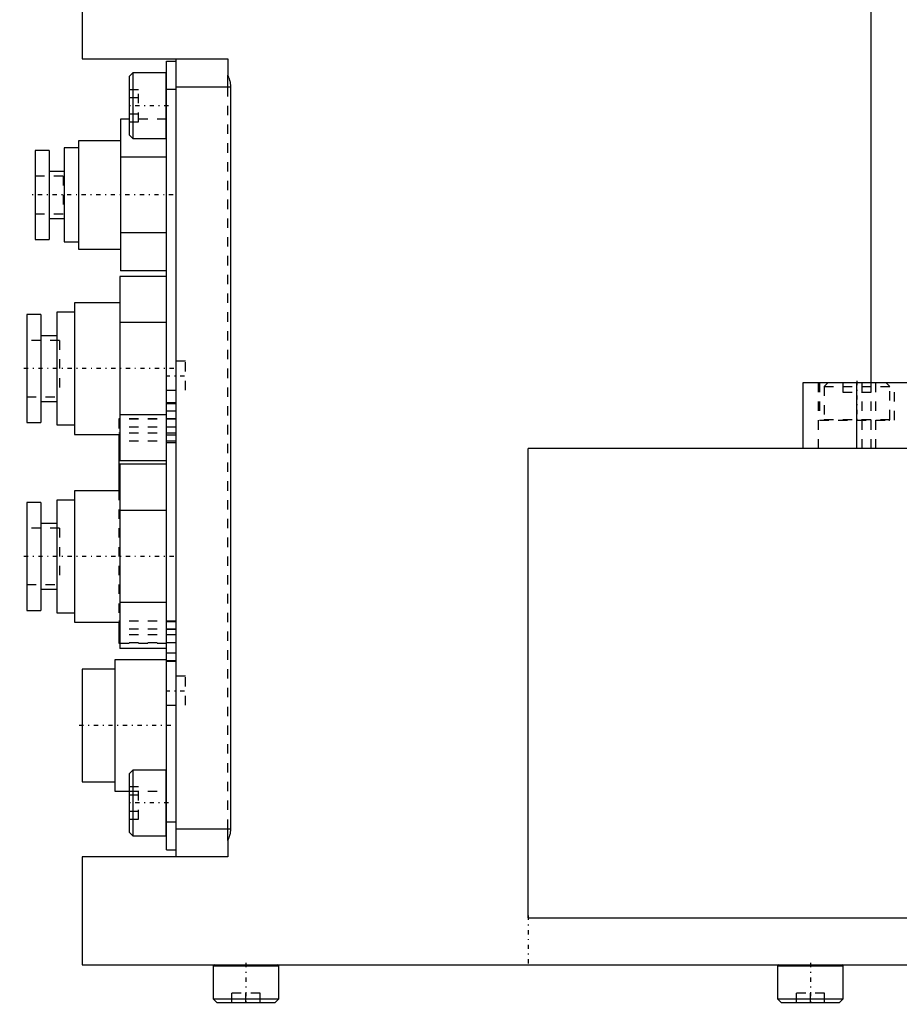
# Model space of a CAD drawing. Extents: x -147 to 398, y -517 to 214.
# Tile 2 of 6: x 121 to 215, y -401 to -296. Entities that reach past the tile are written whole.
import ezdxf

# ---------------------------------------------------------------- set-up
doc = ezdxf.new("R2010")
doc.units = 0
doc.linetypes.add('CENTER', pattern=[1.5, 0.45, -0.5, 0.05, -0.5])
doc.linetypes.add('DASHED', pattern=[2, 1, -1])
for name, color, linetype in [('AM_0', 7, 'CONTINUOUS'), ('AM_3', 7, 'DASHED'), ('AM_7', 7, 'CENTER')]:
    doc.layers.add(name, color=color, linetype=linetype)

msp = doc.modelspace()

# ---------------------------------------------------------------- linework, layer by layer
at = {"layer": 'AM_0', "color": 7, "linetype": 'CONTINUOUS'}
for p, q in [((211.5, -334.5), (211.5, -194)), ((127.5, -213), (127.5, -300)), ((127.5, -300), (143, -300)), ((136.5, -300.25), (137.5, -300.25)), ((136.5, -384.25), (136.5, -300.25)), ((137.5, -385), (137.5, -300)), ((143, -300), (143, -301.75)), ((132.9, -301.5), (132.5, -301.9)), ((132.5, -301.9), (132.5, -308.1)), ((136.4, -301.5), (132.9, -301.5)), ((132.9, -301.5), (132.9, -308.5)), ((136.4, -301.5), (136.4, -308.5)), ((137.5, -303), (143.3, -303)), ((143.3, -303), (143.3, -382)), ((136.5, -303.25), (137.5, -303.25)), ((132.5, -306.42), (131.6, -306.42)), ((131.6, -306.42), (131.6, -322.58)), ((132.5, -308.1), (132.9, -308.5)), ((131.6, -308.73), (127.1, -308.73)), ((127.1, -308.73), (127.1, -320.27)), ((132.9, -308.5), (136.4, -308.5)), ((124, -309.75), (122.5, -309.75)), ((122.5, -309.75), (122.5, -319.25)), ((124, -309.75), (124, -319.25)), ((127.1, -309.49), (125.6, -309.49)), ((125.6, -309.49), (125.6, -319.51)), ((136.5, -310.46), (131.6, -310.46)), ((125.6, -312), (124, -312)), ((124, -317), (125.6, -317)), ((136.5, -318.54), (131.6, -318.54)), ((122.5, -319.25), (124, -319.25)), ((125.6, -319.51), (127.1, -319.51)), ((127.1, -320.27), (131.6, -320.27)), ((136.5, -322.58), (131.6, -322.58)), ((136.5, -323.19), (131.5, -323.19)), ((131.5, -323.19), (131.5, -342.81)), ((131.5, -326), (126.7, -326)), ((126.7, -326), (126.7, -340)), ((126.7, -327), (124.8, -327)), ((124.8, -327), (124.8, -339)), ((123.1, -327.25), (121.6, -327.25)), ((121.6, -327.25), (121.6, -338.75)), ((123.1, -327.25), (123.1, -338.75)), ((136.5, -328.09), (131.5, -328.09)), ((124.8, -329.5), (123.1, -329.5)), ((204.25, -334.5), (204.25, -341.5)), ((397.45, -334.5), (204.25, -334.5)), ((210, -341.5), (210, -334.5)), ((123.1, -336.5), (124.8, -336.5)), ((136.5, -337.91), (131.5, -337.91)), ((121.6, -338.75), (123.1, -338.75)), ((124.8, -339), (126.7, -339)), ((126.7, -340), (131.5, -340)), ((131.4, -340), (131.4, -346)), ((330.94, -341.5), (175, -341.5)), ((175, -391.5), (175, -341.5)), ((136.5, -342.81), (131.5, -342.81)), ((136.5, -343.19), (131.5, -343.19)), ((131.5, -343.19), (131.5, -362.81)), ((131.5, -346), (126.7, -346)), ((126.7, -346), (126.7, -360)), ((126.7, -347), (124.8, -347)), ((124.8, -347), (124.8, -359)), ((123.1, -347.25), (121.6, -347.25)), ((121.6, -347.25), (121.6, -358.75)), ((123.1, -347.25), (123.1, -358.75)), ((136.5, -348.09), (131.5, -348.09)), ((124.8, -349.5), (123.1, -349.5)), ((123.1, -356.5), (124.8, -356.5)), ((136.5, -357.91), (131.5, -357.91)), ((121.6, -358.75), (123.1, -358.75)), ((124.8, -359), (126.7, -359)), ((126.7, -360), (131.5, -360)), ((131.4, -360), (131.4, -362.24)), ((131.5, -360.74), (131.4, -360.74)), ((131.4, -362.24), (131.5, -362.24)), ((136.5, -362.81), (131.5, -362.81)), ((136.5, -364), (131, -364)), ((131, -364), (131, -378)), ((131, -365), (127.5, -365)), ((127.5, -365), (127.5, -377)), ((132.9, -375.75), (132.5, -376.15)), ((132.5, -376.15), (132.5, -382.35)), ((136.4, -375.75), (132.9, -375.75)), ((132.9, -375.75), (132.9, -382.75)), ((136.4, -375.75), (136.4, -382.75)), ((127.5, -377), (131, -377)), ((131, -378), (132.5, -378)), ((136.5, -381.25), (137.5, -381.25)), ((132.5, -382.35), (132.9, -382.75)), ((132.9, -382.75), (136.4, -382.75)), ((137.5, -382), (143.3, -382)), ((143, -383.25), (143, -385)), ((136.5, -384.25), (137.5, -384.25)), ((127.5, -385), (127.5, -396.5)), ((143, -385), (127.5, -385)), ((175, -391.5), (350, -391.5)), ((127.5, -396.5), (222.5, -396.5)), ((141.45, -396.6), (141.45, -400.1)), ((141.45, -396.6), (148.45, -396.6)), ((148.45, -400.1), (148.45, -396.6)), ((201.55, -396.6), (201.55, -400.1)), ((201.55, -396.6), (208.55, -396.6)), ((208.55, -400.1), (208.55, -396.6)), ((141.45, -400.1), (141.85, -400.5)), ((141.45, -400.1), (148.45, -400.1)), ((141.85, -400.5), (148.05, -400.5)), ((148.05, -400.5), (148.45, -400.1)), ((201.55, -400.1), (201.95, -400.5)), ((201.55, -400.1), (208.55, -400.1)), ((201.95, -400.5), (208.15, -400.5)), ((208.15, -400.5), (208.55, -400.1))]:
    msp.add_line(p, q, dxfattribs=at)
for points in [[(143, -301.75, 0), (143.02, -301.78, 0), (143.05, -301.85, 0), (143.07, -301.91, 0), (143.09, -301.95, 0), (143.1, -301.98, 0), (143.13, -302.04, 0), (143.15, -302.11, 0), (143.17, -302.18, 0), (143.19, -302.25, 0), (143.21, -302.32, 0), (143.22, -302.35, 0), (143.23, -302.39, 0), (143.25, -302.46, 0), (143.26, -302.53, 0), (143.27, -302.6, 0), (143.28, -302.68, 0), (143.29, -302.75, 0), (143.29, -302.78, 0), (143.29, -302.82, 0), (143.3, -302.89, 0), (143.3, -302.96, 0), (143.3, -303, 0)], [(143.3, -382, 0), (143.3, -382.04, 0), (143.3, -382.11, 0), (143.29, -382.18, 0), (143.29, -382.22, 0), (143.29, -382.25, 0), (143.28, -382.32, 0), (143.27, -382.4, 0), (143.26, -382.47, 0), (143.25, -382.54, 0), (143.23, -382.61, 0), (143.22, -382.65, 0), (143.21, -382.68, 0), (143.19, -382.75, 0), (143.17, -382.82, 0), (143.15, -382.89, 0), (143.13, -382.96, 0), (143.1, -383.02, 0), (143.09, -383.05, 0), (143.07, -383.09, 0), (143.05, -383.15, 0), (143.02, -383.22, 0), (143, -383.25, 0)]]:
    msp.add_polyline3d(points, dxfattribs=at)
for centre, start, end in [((136.4, -301.6), 0, 90), ((136.4, -308.4), 270, 0), ((136.4, -375.85), 0, 90), ((136.4, -382.65), 270, 0), ((141.55, -396.6), 90, 180), ((148.35, -396.6), 0, 90), ((201.65, -396.6), 90, 180), ((208.45, -396.6), 0, 90)]:
    msp.add_arc(centre, 0.1, start, end, dxfattribs=at)
at = {"layer": 'AM_3', "color": 6, "linetype": 'DASHED'}
for p, q in [((143, -302.64), (143, -301.75)), ((143.02, -382), (143.02, -303)), ((132.5, -303.27), (133.5, -303.27)), ((132.9, -303.27), (132.9, -308.5)), ((133.5, -306.73), (133.5, -303.27)), ((132.5, -304.13), (133.5, -304.13)), ((132.5, -305.87), (133.5, -305.87)), ((136.5, -306.42), (132.5, -306.42)), ((132.5, -306.73), (133.5, -306.73)), ((125.5, -312.5), (122.5, -312.5)), ((125.5, -312.5), (125.5, -316.5)), ((122.5, -316.5), (125.5, -316.5)), ((125.1, -330), (121.6, -330)), ((125.1, -330), (125.1, -336)), ((138.5, -332.2), (136.5, -332.2)), ((138.5, -335.3), (138.5, -332.2)), ((205.9, -341.5), (205.9, -334.5)), ((206, -334.5), (206, -338.5)), ((206.9, -334.5), (206.5, -334.9)), ((208.5, -334.5), (208.5, -335.5)), ((210.57, -341.5), (210.57, -334.5)), ((211.5, -341.5), (211.5, -334.5)), ((212, -341.5), (212, -334.5)), ((213.5, -334.9), (213.1, -334.5)), ((214, -338.5), (214, -334.5)), ((136.5, -335.3), (138.5, -335.3)), ((206.5, -334.9), (206.5, -338.4)), ((206.5, -334.9), (213.5, -334.9)), ((208.5, -335.5), (211.5, -335.5)), ((213.5, -338.4), (213.5, -334.9)), ((121.6, -336), (125.1, -336)), ((137.5, -336.65), (136.5, -336.65)), ((136.5, -336.7), (137.5, -336.7)), ((136.5, -337.5), (137.5, -337.5)), ((137.5, -338.36), (131.4, -338.36)), ((131.4, -338.36), (131.4, -340)), ((137.5, -338.39), (131.4, -338.39)), ((206, -338.5), (214, -338.5)), ((206.5, -338.4), (213.5, -338.4)), ((137.5, -339.24), (131.4, -339.24)), ((137.5, -339.86), (131.4, -339.86)), ((137.5, -340.71), (131.4, -340.71)), ((136.5, -340.05), (137.5, -340.05)), ((136.5, -340.85), (137.5, -340.85)), ((131.4, -346), (131.4, -360)), ((125.1, -350), (121.6, -350)), ((125.1, -350), (125.1, -356)), ((121.6, -356), (125.1, -356)), ((137.5, -359.89), (131.4, -359.89)), ((137.5, -360.74), (131.5, -360.74)), ((136.5, -359.93), (137.5, -359.93)), ((137.5, -361.36), (131.4, -361.36)), ((136.5, -360.75), (137.5, -360.75)), ((137.5, -362.21), (131.4, -362.21)), ((131.5, -362.24), (137.5, -362.24)), ((136.5, -363.27), (137.5, -363.27)), ((136.5, -364.1), (137.5, -364.1)), ((136.5, -364.15), (137.5, -364.15)), ((138.5, -365.75), (136.5, -365.75)), ((138.5, -368.85), (138.5, -365.75)), ((136.5, -368.85), (138.5, -368.85)), ((132.5, -376.15), (132.5, -378)), ((132.9, -375.75), (132.9, -380.98)), ((136.4, -375.75), (136.4, -378)), ((132.5, -377.52), (133.5, -377.52)), ((132.5, -378), (136.5, -378)), ((132.5, -378.38), (133.5, -378.38)), ((133.5, -380.98), (133.5, -377.52)), ((132.5, -380.12), (133.5, -380.12)), ((132.5, -380.98), (133.5, -380.98)), ((143, -383.25), (143, -382.36)), ((147.42, -396.6), (148.45, -396.6)), ((201.55, -396.6), (202.58, -396.6)), ((143.45, -400.5), (143.45, -399.5)), ((146.45, -399.5), (143.45, -399.5)), ((144.95, -400.5), (144.95, -399.5)), ((146.45, -400.5), (146.45, -399.5)), ((203.55, -400.5), (203.55, -399.5)), ((206.55, -399.5), (203.55, -399.5)), ((205.05, -400.5), (205.05, -399.5)), ((206.55, -400.5), (206.55, -399.5)), ((147.42, -400.1), (148.45, -400.1)), ((201.55, -400.1), (202.58, -400.1)), ((207.53, -400.1), (208.55, -400.1))]:
    msp.add_line(p, q, dxfattribs=at)
for points in [[(143.02, -303, 0), (143.02, -302.94, 0), (143.02, -302.82, 0), (143.01, -302.7, 0), (143, -302.64, 0)], [(143, -382.36, 0), (143.01, -382.3, 0), (143.02, -382.18, 0), (143.02, -382.06, 0), (143.02, -382, 0)]]:
    msp.add_polyline3d(points, dxfattribs=at)
for centre, start, end in [((206.6, -338.4), 180, 270), ((213.4, -338.4), 270, 0)]:
    msp.add_arc(centre, 0.1, start, end, dxfattribs=at)
at = {"layer": 'AM_7', "color": 4, "linetype": 'CENTER'}
for p, q in [((136.7, -305), (132.3, -305)), ((137.2, -314.5), (121.8, -314.5)), ((137.25, -333), (120.86, -333)), ((136.4, -333.75), (138.6, -333.75)), ((210, -334.3), (210, -338.7)), ((137.25, -353), (120.86, -353)), ((136.4, -367.3), (138.6, -367.3)), ((136.95, -371), (127.05, -371)), ((136.7, -379.25), (132.3, -379.25)), ((175, -391.25), (175, -396.75)), ((144.95, -396.3), (144.95, -400.7)), ((205.05, -396.3), (205.05, -400.7))]:
    msp.add_line(p, q, dxfattribs=at)

doc.saveas('drawing.dxf')
